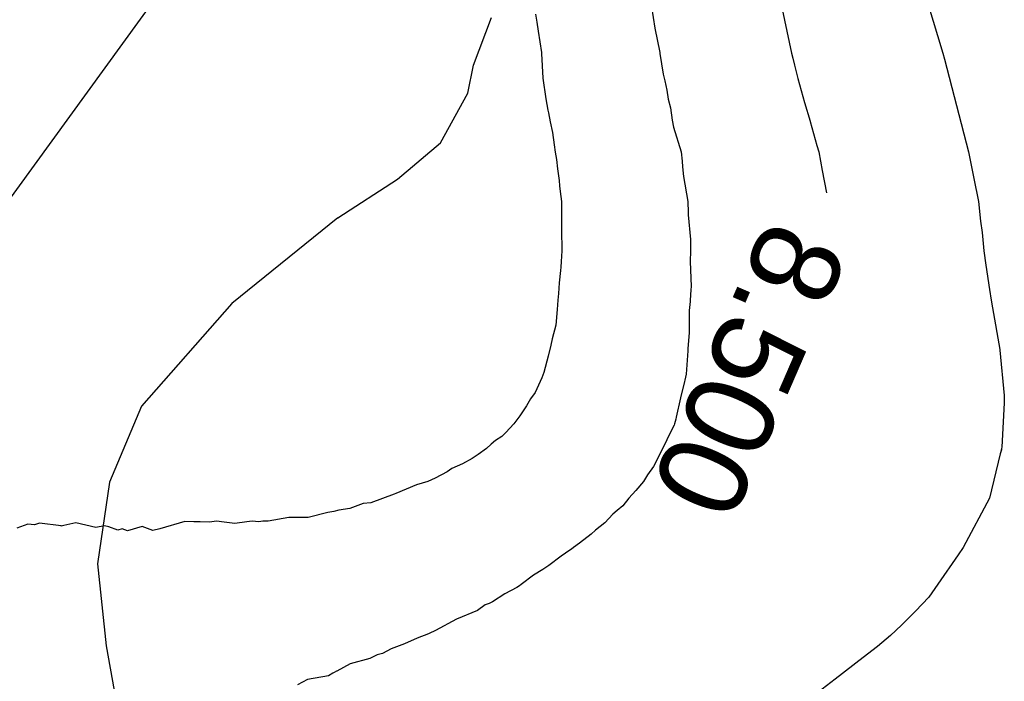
# Model space of a CAD drawing. Extents: x 158343 to 162498, y 431347 to 434500.
# Tile 153 of 248: x 159507 to 159527, y 434110 to 434123. Entities that reach past the tile are written whole.
import ezdxf

# ---------------------------------------------------------------- set-up
doc = ezdxf.new("R2010")
doc.units = 0
doc.header["$LTSCALE"] = 10
doc.header["$MEASUREMENT"] = 0
for name, color, linetype in [('000_arcering', 8, 'CONTINUOUS'), ('33_trappen en balustraden', 252, 'CONTINUOUS'), ('def. con-hoogtelijn (index)', 8, 'CONTINUOUS')]:
    doc.layers.add(name, color=color, linetype=linetype)
doc.styles.add('Style-WORKING', font='WORKING.shx')

# ---------------------------------------------------------------- blocks, each defined once
blk = doc.blocks.new('bestaande hoogtelijnen')
at = {"layer": 'def. con-hoogtelijn (index)'}
for p, q in [((-142.455, 57.019), (-142.153, 56.019)), ((-142.455, 57.019), (-142.153, 56.019)), ((-142.455, 57.019), (-142.153, 56.019)), ((-150.392, 56.803), (-150.371, 56.64)), ((-150.392, 56.803), (-150.371, 56.64)), ((-148.05, 56.954), (-147.984, 56.52)), ((-148.05, 56.954), (-147.984, 56.52)), ((-148.05, 56.954), (-147.984, 56.52)), ((-145.402, 56.906), (-145.213, 56.019)), ((-145.402, 56.906), (-145.213, 56.019)), ((-150.371, 56.64), (-150.342, 56.461)), ((-150.371, 56.64), (-150.342, 56.461)), ((-150.342, 56.461), (-150.276, 56.026)), ((-150.342, 56.461), (-150.276, 56.026)), ((-147.984, 56.52), (-147.881, 56.026)), ((-147.984, 56.52), (-147.881, 56.026)), ((-147.984, 56.52), (-147.881, 56.026)), ((-150.276, 56.026), (-150.273, 56.008)), ((-150.276, 56.026), (-150.273, 56.008)), ((-150.273, 56.008), (-150.25, 55.508)), ((-150.273, 56.008), (-150.25, 55.508)), ((-147.881, 56.026), (-147.877, 56.008)), ((-147.881, 56.026), (-147.877, 56.008)), ((-147.881, 56.026), (-147.877, 56.008)), ((-147.877, 56.008), (-147.813, 55.594)), ((-147.877, 56.008), (-147.813, 55.594)), ((-147.877, 56.008), (-147.813, 55.594)), ((-145.213, 56.019), (-145.189, 55.917)), ((-145.213, 56.019), (-145.189, 55.917)), ((-142.153, 56.019), (-142.118, 55.892)), ((-142.153, 56.019), (-142.118, 55.892)), ((-142.153, 56.019), (-142.118, 55.892)), ((-145.189, 55.917), (-145.158, 55.776)), ((-145.189, 55.917), (-145.158, 55.776)), ((-145.158, 55.776), (-145.122, 55.639)), ((-145.158, 55.776), (-145.122, 55.639)), ((-142.118, 55.892), (-141.635, 54.019)), ((-142.118, 55.892), (-141.635, 54.019)), ((-142.118, 55.892), (-141.635, 54.019)), ((-147.813, 55.594), (-147.781, 55.459)), ((-147.813, 55.594), (-147.781, 55.459)), ((-147.813, 55.594), (-147.781, 55.459)), ((-145.122, 55.639), (-145.09, 55.506)), ((-145.122, 55.639), (-145.09, 55.506)), ((-150.25, 55.508), (-150.186, 55.094)), ((-150.25, 55.508), (-150.186, 55.094)), ((-147.781, 55.459), (-147.74, 55.271)), ((-147.781, 55.459), (-147.74, 55.271)), ((-147.781, 55.459), (-147.74, 55.271)), ((-145.09, 55.506), (-144.954, 55.017)), ((-145.09, 55.506), (-144.954, 55.017)), ((-147.74, 55.271), (-147.708, 55.089)), ((-147.74, 55.271), (-147.708, 55.089)), ((-147.74, 55.271), (-147.708, 55.089)), ((-150.186, 55.094), (-150.144, 54.866)), ((-150.186, 55.094), (-150.144, 54.866)), ((-147.708, 55.089), (-147.665, 54.912)), ((-147.708, 55.089), (-147.665, 54.912)), ((-147.708, 55.089), (-147.665, 54.912)), ((-144.954, 55.017), (-144.839, 54.642)), ((-144.954, 55.017), (-144.839, 54.642)), ((-150.144, 54.866), (-150.129, 54.806)), ((-150.144, 54.866), (-150.129, 54.806)), ((-150.129, 54.806), (-150.097, 54.624)), ((-150.129, 54.806), (-150.097, 54.624)), ((-147.665, 54.912), (-147.627, 54.664)), ((-147.665, 54.912), (-147.627, 54.664)), ((-147.665, 54.912), (-147.627, 54.664)), ((-150.097, 54.624), (-150.053, 54.412)), ((-150.097, 54.624), (-150.053, 54.412)), ((-147.627, 54.664), (-147.601, 54.519)), ((-147.627, 54.664), (-147.601, 54.519)), ((-147.627, 54.664), (-147.601, 54.519)), ((-144.839, 54.642), (-144.837, 54.635)), ((-144.839, 54.642), (-144.837, 54.635)), ((-144.837, 54.635), (-144.704, 54.152)), ((-144.837, 54.635), (-144.704, 54.152)), ((-150.053, 54.412), (-150.015, 54.164)), ((-150.053, 54.412), (-150.015, 54.164)), ((-147.601, 54.519), (-147.449, 54.019)), ((-147.601, 54.519), (-147.449, 54.019)), ((-147.601, 54.519), (-147.449, 54.019)), ((-150.015, 54.164), (-149.997, 54.013)), ((-150.015, 54.164), (-149.997, 54.013)), ((-149.997, 54.013), (-149.971, 53.869)), ((-149.997, 54.013), (-149.971, 53.869)), ((-147.449, 54.019), (-147.429, 53.829)), ((-147.449, 54.019), (-147.429, 53.829)), ((-147.449, 54.019), (-147.429, 53.829)), ((-144.704, 54.152), (-144.662, 54.019)), ((-144.704, 54.152), (-144.662, 54.019)), ((-144.662, 54.019), (-144.598, 53.644)), ((-144.662, 54.019), (-144.598, 53.644)), ((-141.635, 54.019), (-141.528, 53.482)), ((-141.635, 54.019), (-141.528, 53.482)), ((-141.635, 54.019), (-141.528, 53.482)), ((-149.971, 53.869), (-149.952, 53.679)), ((-149.971, 53.869), (-149.952, 53.679)), ((-147.429, 53.829), (-147.42, 53.718)), ((-147.429, 53.829), (-147.42, 53.718)), ((-147.429, 53.829), (-147.42, 53.718)), ((-149.952, 53.679), (-149.917, 53.444)), ((-149.952, 53.679), (-149.917, 53.444)), ((-147.42, 53.718), (-147.399, 53.519)), ((-147.42, 53.718), (-147.399, 53.519)), ((-147.42, 53.718), (-147.399, 53.519)), ((-144.598, 53.644), (-144.51, 53.191)), ((-144.598, 53.644), (-144.51, 53.191)), ((-149.917, 53.444), (-149.908, 53.333)), ((-149.917, 53.444), (-149.908, 53.333)), ((-147.399, 53.519), (-147.314, 53.019)), ((-147.399, 53.519), (-147.314, 53.019)), ((-147.399, 53.519), (-147.314, 53.019)), ((-141.528, 53.482), (-141.433, 53.019)), ((-141.528, 53.482), (-141.433, 53.019)), ((-141.528, 53.482), (-141.433, 53.019)), ((-149.908, 53.333), (-149.894, 53.218)), ((-149.908, 53.333), (-149.894, 53.218)), ((-149.894, 53.218), (-149.872, 53.019)), ((-149.894, 53.218), (-149.872, 53.019)), ((-149.872, 53.019), (-149.872, 52.919)), ((-149.872, 53.019), (-149.872, 52.919)), ((-147.314, 53.019), (-147.308, 52.793)), ((-147.314, 53.019), (-147.308, 52.793)), ((-147.314, 53.019), (-147.308, 52.793)), ((-141.433, 53.019), (-141.394, 52.617)), ((-141.433, 53.019), (-141.394, 52.617)), ((-141.433, 53.019), (-141.394, 52.617)), ((-149.872, 52.919), (-149.866, 52.693)), ((-149.872, 52.919), (-149.866, 52.693)), ((-147.308, 52.793), (-147.308, 52.745)), ((-147.308, 52.793), (-147.308, 52.745)), ((-147.308, 52.793), (-147.308, 52.745)), ((-149.866, 52.645), (-149.869, 52.348)), ((-149.866, 52.645), (-149.869, 52.348)), ((-149.866, 52.693), (-149.866, 52.645)), ((-149.866, 52.693), (-149.866, 52.645)), ((-147.308, 52.745), (-147.262, 52.248)), ((-147.308, 52.745), (-147.262, 52.248)), ((-147.308, 52.745), (-147.262, 52.248)), ((-141.394, 52.617), (-141.361, 52.388)), ((-141.394, 52.617), (-141.361, 52.388)), ((-141.394, 52.617), (-141.361, 52.388)), ((-149.869, 52.348), (-149.863, 52.122)), ((-149.869, 52.348), (-149.863, 52.122)), ((-147.262, 52.248), (-147.256, 52.022)), ((-147.262, 52.248), (-147.256, 52.022)), ((-147.262, 52.248), (-147.256, 52.022)), ((-141.361, 52.388), (-141.322, 52.019)), ((-141.361, 52.388), (-141.322, 52.019)), ((-141.361, 52.388), (-141.322, 52.019)), ((-149.862, 52.019), (-149.876, 51.8)), ((-149.862, 52.019), (-149.876, 51.8)), ((-149.863, 52.122), (-149.862, 52.019)), ((-149.863, 52.122), (-149.862, 52.019)), ((-147.256, 52.019), (-147.269, 51.8)), ((-147.256, 52.019), (-147.269, 51.8)), ((-147.256, 52.019), (-147.269, 51.8)), ((-147.256, 52.022), (-147.256, 52.019)), ((-147.256, 52.022), (-147.256, 52.019)), ((-147.256, 52.022), (-147.256, 52.019)), ((-141.322, 52.019), (-141.284, 51.726)), ((-141.322, 52.019), (-141.284, 51.726)), ((-141.322, 52.019), (-141.284, 51.726)), ((-149.876, 51.8), (-149.885, 51.688)), ((-149.876, 51.8), (-149.885, 51.688)), ((-147.269, 51.8), (-147.249, 51.3)), ((-147.269, 51.8), (-147.249, 51.3)), ((-147.269, 51.8), (-147.249, 51.3)), ((-149.892, 51.619), (-149.918, 51.369)), ((-149.892, 51.619), (-149.918, 51.369)), ((-149.885, 51.688), (-149.892, 51.619)), ((-149.885, 51.688), (-149.892, 51.619)), ((-141.284, 51.726), (-141.207, 51.234)), ((-141.284, 51.726), (-141.207, 51.234)), ((-141.284, 51.726), (-141.207, 51.234)), ((-149.918, 51.369), (-149.932, 51.157)), ((-149.918, 51.369), (-149.932, 51.157)), ((-147.255, 51.231), (-147.269, 51.019)), ((-147.255, 51.231), (-147.269, 51.019)), ((-147.255, 51.231), (-147.269, 51.019)), ((-147.249, 51.3), (-147.255, 51.231)), ((-147.249, 51.3), (-147.255, 51.231)), ((-147.249, 51.3), (-147.255, 51.231)), ((-141.207, 51.234), (-141.178, 51.019)), ((-141.207, 51.234), (-141.178, 51.019)), ((-141.207, 51.234), (-141.178, 51.019)), ((-149.943, 51.019), (-149.958, 50.836)), ((-149.943, 51.019), (-149.958, 50.836)), ((-149.932, 51.157), (-149.943, 51.019)), ((-149.932, 51.157), (-149.943, 51.019)), ((-147.269, 51.019), (-147.269, 50.994)), ((-147.269, 51.019), (-147.269, 50.994)), ((-147.269, 51.019), (-147.269, 50.994)), ((-141.178, 51.019), (-141.147, 50.863)), ((-141.178, 51.019), (-141.147, 50.863)), ((-141.178, 51.019), (-141.147, 50.863)), ((-149.958, 50.836), (-149.986, 50.519)), ((-149.958, 50.836), (-149.986, 50.519)), ((-147.284, 50.811), (-147.286, 50.359)), ((-147.284, 50.811), (-147.286, 50.359)), ((-147.284, 50.811), (-147.286, 50.359)), ((-147.269, 50.994), (-147.284, 50.811)), ((-147.269, 50.994), (-147.284, 50.811)), ((-147.269, 50.994), (-147.284, 50.811)), ((-141.147, 50.863), (-141, 50.027)), ((-141.147, 50.863), (-141, 50.027)), ((-141.147, 50.863), (-141, 50.027)), ((-149.986, 50.519), (-150.057, 50.239)), ((-149.986, 50.519), (-150.057, 50.239)), ((-150.057, 50.239), (-150.084, 50.111)), ((-150.057, 50.239), (-150.084, 50.111)), ((-147.286, 50.359), (-147.314, 50.042)), ((-147.286, 50.359), (-147.314, 50.042)), ((-147.286, 50.359), (-147.314, 50.042)), ((-150.084, 50.111), (-150.138, 49.891)), ((-150.084, 50.111), (-150.138, 49.891)), ((-147.314, 50.042), (-147.314, 49.996)), ((-147.314, 50.042), (-147.314, 49.996)), ((-147.314, 50.042), (-147.314, 49.996)), ((-141, 50.027), (-140.999, 50.019)), ((-141, 50.027), (-140.999, 50.019)), ((-141, 50.027), (-140.999, 50.019)), ((-140.999, 50.019), (-140.998, 50.013)), ((-140.999, 50.019), (-140.998, 50.013)), ((-140.999, 50.019), (-140.998, 50.013)), ((-140.998, 50.013), (-140.916, 49.095)), ((-140.998, 50.013), (-140.916, 49.095)), ((-140.998, 50.013), (-140.916, 49.095)), ((-150.138, 49.891), (-150.224, 49.56)), ((-150.138, 49.891), (-150.224, 49.56)), ((-147.314, 49.996), (-147.346, 49.528)), ((-147.314, 49.996), (-147.346, 49.528)), ((-147.314, 49.996), (-147.346, 49.528)), ((-150.265, 49.451), (-150.402, 49.156)), ((-150.265, 49.451), (-150.402, 49.156)), ((-150.224, 49.56), (-150.265, 49.451)), ((-150.224, 49.56), (-150.265, 49.451)), ((-147.346, 49.528), (-147.374, 49.401)), ((-147.346, 49.528), (-147.374, 49.401)), ((-147.346, 49.528), (-147.374, 49.401)), ((-147.378, 49.378), (-147.464, 49.046)), ((-147.378, 49.378), (-147.464, 49.046)), ((-147.378, 49.378), (-147.464, 49.046)), ((-147.374, 49.401), (-147.378, 49.378)), ((-147.374, 49.401), (-147.378, 49.378)), ((-147.374, 49.401), (-147.378, 49.378)), ((-150.498, 49.024), (-150.58, 48.887)), ((-150.498, 49.024), (-150.58, 48.887)), ((-150.402, 49.156), (-150.498, 49.024)), ((-150.402, 49.156), (-150.498, 49.024)), ((-147.464, 49.046), (-147.546, 48.655)), ((-147.464, 49.046), (-147.546, 48.655)), ((-147.464, 49.046), (-147.546, 48.655)), ((-140.916, 49.095), (-140.916, 49.095)), ((-140.916, 49.095), (-140.911, 49.019)), ((-140.916, 49.095), (-140.916, 49.095)), ((-140.916, 49.095), (-140.911, 49.019)), ((-140.916, 49.095), (-140.916, 49.095)), ((-140.916, 49.095), (-140.911, 49.019)), ((-140.916, 49.095), (-140.916, 48.943)), ((-140.916, 49.095), (-140.916, 48.943)), ((-140.916, 49.095), (-140.916, 48.943)), ((-140.911, 49.019), (-140.916, 48.943)), ((-140.911, 49.019), (-140.916, 48.943)), ((-140.911, 49.019), (-140.916, 48.943)), ((-150.58, 48.887), (-150.711, 48.681)), ((-150.58, 48.887), (-150.711, 48.681)), ((-140.916, 48.943), (-140.962, 48.049)), ((-140.916, 48.943), (-140.962, 48.049)), ((-140.916, 48.943), (-140.962, 48.049)), ((-150.711, 48.681), (-150.833, 48.522)), ((-150.711, 48.681), (-150.833, 48.522)), ((-147.556, 48.614), (-147.581, 48.519)), ((-147.556, 48.614), (-147.581, 48.519)), ((-147.556, 48.614), (-147.581, 48.519)), ((-147.546, 48.655), (-147.556, 48.614)), ((-147.546, 48.655), (-147.556, 48.614)), ((-147.546, 48.655), (-147.556, 48.614)), ((-150.833, 48.522), (-150.992, 48.348)), ((-150.833, 48.522), (-150.992, 48.348)), ((-147.59, 48.496), (-147.719, 48.246)), ((-147.59, 48.496), (-147.719, 48.246)), ((-147.59, 48.496), (-147.719, 48.246)), ((-147.581, 48.519), (-147.59, 48.496)), ((-147.581, 48.519), (-147.59, 48.496)), ((-147.581, 48.519), (-147.59, 48.496)), ((-151.079, 48.268), (-151.201, 48.181)), ((-151.079, 48.268), (-151.201, 48.181)), ((-150.992, 48.348), (-151.079, 48.268)), ((-150.992, 48.348), (-151.079, 48.268)), ((-147.719, 48.246), (-147.741, 48.2)), ((-147.719, 48.246), (-147.741, 48.2)), ((-147.719, 48.246), (-147.741, 48.2)), ((-151.386, 48.019), (-151.558, 47.9)), ((-151.386, 48.019), (-151.558, 47.9)), ((-151.292, 48.11), (-151.386, 48.019)), ((-151.292, 48.11), (-151.386, 48.019)), ((-151.201, 48.181), (-151.292, 48.11)), ((-151.201, 48.181), (-151.292, 48.11)), ((-147.741, 48.2), (-147.878, 47.905)), ((-147.741, 48.2), (-147.878, 47.905)), ((-147.741, 48.2), (-147.878, 47.905)), ((-140.962, 48.049), (-140.992, 47.912)), ((-140.962, 48.049), (-140.992, 47.912)), ((-140.962, 48.049), (-140.992, 47.912)), ((-140.964, 48.019), (-140.97, 47.997)), ((-140.964, 48.019), (-140.97, 47.997)), ((-140.964, 48.019), (-140.97, 47.997)), ((-140.962, 48.049), (-140.964, 48.019)), ((-140.962, 48.049), (-140.964, 48.019)), ((-140.962, 48.049), (-140.964, 48.019)), ((-151.677, 47.823), (-151.869, 47.71)), ((-151.677, 47.823), (-151.869, 47.71)), ((-151.558, 47.9), (-151.677, 47.823)), ((-151.558, 47.9), (-151.677, 47.823)), ((-147.878, 47.905), (-148.009, 47.656)), ((-147.878, 47.905), (-148.009, 47.656)), ((-147.878, 47.905), (-148.009, 47.656)), ((-140.992, 47.912), (-141.211, 47.019)), ((-140.992, 47.912), (-141.211, 47.019)), ((-140.992, 47.912), (-141.211, 47.019)), ((-140.97, 47.997), (-140.992, 47.912)), ((-140.97, 47.997), (-140.992, 47.912)), ((-140.97, 47.997), (-140.992, 47.912)), ((-152.088, 47.615), (-152.183, 47.549)), ((-152.088, 47.615), (-152.183, 47.549)), ((-151.869, 47.71), (-152.088, 47.615)), ((-151.869, 47.71), (-152.088, 47.615)), ((-148.009, 47.656), (-148.129, 47.491)), ((-148.009, 47.656), (-148.129, 47.491)), ((-148.009, 47.656), (-148.129, 47.491)), ((-152.426, 47.424), (-152.571, 47.358)), ((-152.426, 47.424), (-152.571, 47.358)), ((-152.183, 47.549), (-152.426, 47.424)), ((-152.183, 47.549), (-152.426, 47.424)), ((-148.129, 47.491), (-148.211, 47.354)), ((-148.129, 47.491), (-148.211, 47.354)), ((-148.129, 47.491), (-148.211, 47.354)), ((-152.803, 47.287), (-153.224, 47.109)), ((-152.803, 47.287), (-153.224, 47.109)), ((-152.571, 47.358), (-152.803, 47.287)), ((-152.571, 47.358), (-152.803, 47.287)), ((-148.211, 47.354), (-148.363, 47.17)), ((-148.211, 47.354), (-148.363, 47.17)), ((-148.211, 47.354), (-148.363, 47.17)), ((-153.492, 47.014), (-153.725, 46.924)), ((-153.492, 47.014), (-153.725, 46.924)), ((-153.253, 47.102), (-153.492, 47.014)), ((-153.253, 47.102), (-153.492, 47.014)), ((-153.224, 47.109), (-153.253, 47.102)), ((-153.224, 47.109), (-153.253, 47.102)), ((-148.505, 47.019), (-148.626, 46.86)), ((-148.505, 47.019), (-148.626, 46.86)), ((-148.505, 47.019), (-148.626, 46.86)), ((-148.363, 47.17), (-148.505, 47.019)), ((-148.363, 47.17), (-148.505, 47.019)), ((-148.363, 47.17), (-148.505, 47.019)), ((-141.211, 47.019), (-141.743, 46.019)), ((-141.211, 47.019), (-141.743, 46.019)), ((-141.211, 47.019), (-141.743, 46.019)), ((-153.882, 46.908), (-154.149, 46.808)), ((-153.882, 46.908), (-154.149, 46.808)), ((-153.725, 46.924), (-153.882, 46.908)), ((-153.725, 46.924), (-153.882, 46.908)), ((-148.626, 46.86), (-148.742, 46.769)), ((-148.626, 46.86), (-148.742, 46.769)), ((-148.626, 46.86), (-148.742, 46.769)), ((-155.383, 46.628), (-155.804, 46.55)), ((-155.383, 46.628), (-155.804, 46.55)), ((-155.103, 46.629), (-155.383, 46.628)), ((-155.103, 46.629), (-155.383, 46.628)), ((-155.101, 46.629), (-155.103, 46.629)), ((-155.101, 46.629), (-155.103, 46.629)), ((-154.991, 46.625), (-155.101, 46.629)), ((-154.991, 46.625), (-155.101, 46.629)), ((-154.597, 46.731), (-154.991, 46.625)), ((-154.597, 46.731), (-154.991, 46.625)), ((-154.477, 46.745), (-154.597, 46.731)), ((-154.477, 46.745), (-154.597, 46.731)), ((-154.371, 46.772), (-154.477, 46.745)), ((-154.371, 46.772), (-154.477, 46.745)), ((-154.149, 46.808), (-154.371, 46.772)), ((-154.149, 46.808), (-154.371, 46.772)), ((-148.833, 46.695), (-148.992, 46.521)), ((-148.833, 46.695), (-148.992, 46.521)), ((-148.833, 46.695), (-148.992, 46.521)), ((-148.742, 46.769), (-148.833, 46.695)), ((-148.742, 46.769), (-148.833, 46.695)), ((-148.742, 46.769), (-148.833, 46.695)), ((-160.667, 46.491), (-160.887, 46.413)), ((-160.667, 46.491), (-160.887, 46.413)), ((-160.533, 46.477), (-160.667, 46.491)), ((-160.533, 46.477), (-160.667, 46.491)), ((-160.431, 46.515), (-160.533, 46.477)), ((-160.431, 46.515), (-160.533, 46.477)), ((-159.993, 46.456), (-160.431, 46.515)), ((-159.993, 46.456), (-160.431, 46.515)), ((-159.989, 46.454), (-159.993, 46.456)), ((-159.989, 46.454), (-159.993, 46.456)), ((-159.938, 46.468), (-159.989, 46.454)), ((-159.938, 46.468), (-159.989, 46.454)), ((-159.698, 46.519), (-159.938, 46.468)), ((-159.698, 46.519), (-159.938, 46.468)), ((-159.293, 46.427), (-159.698, 46.519)), ((-159.293, 46.427), (-159.698, 46.519)), ((-159.118, 46.461), (-159.293, 46.427)), ((-159.118, 46.461), (-159.293, 46.427)), ((-159.026, 46.438), (-159.118, 46.461)), ((-159.026, 46.438), (-159.118, 46.461)), ((-158.846, 46.373), (-159.026, 46.438)), ((-158.846, 46.373), (-159.026, 46.438)), ((-158.351, 46.448), (-158.651, 46.36)), ((-158.351, 46.448), (-158.651, 46.36)), ((-158.136, 46.362), (-158.351, 46.448)), ((-158.136, 46.362), (-158.351, 46.448)), ((-157.492, 46.549), (-157.992, 46.4)), ((-157.492, 46.549), (-157.992, 46.4)), ((-157.305, 46.537), (-157.492, 46.549)), ((-157.305, 46.537), (-157.492, 46.549)), ((-157.182, 46.541), (-157.305, 46.537)), ((-157.182, 46.541), (-157.305, 46.537)), ((-156.992, 46.53), (-157.182, 46.541)), ((-156.992, 46.53), (-157.182, 46.541)), ((-156.849, 46.556), (-156.992, 46.53)), ((-156.849, 46.556), (-156.992, 46.53)), ((-156.691, 46.534), (-156.849, 46.556)), ((-156.691, 46.534), (-156.849, 46.556)), ((-156.481, 46.508), (-156.691, 46.534)), ((-156.481, 46.508), (-156.691, 46.534)), ((-156.238, 46.536), (-156.481, 46.508)), ((-156.238, 46.536), (-156.481, 46.508)), ((-156.124, 46.554), (-156.238, 46.536)), ((-156.124, 46.554), (-156.238, 46.536)), ((-155.992, 46.536), (-156.124, 46.554)), ((-155.992, 46.536), (-156.124, 46.554)), ((-155.914, 46.554), (-155.992, 46.536)), ((-155.914, 46.554), (-155.992, 46.536)), ((-155.804, 46.55), (-155.914, 46.554)), ((-155.804, 46.55), (-155.914, 46.554)), ((-148.992, 46.521), (-149.179, 46.373)), ((-148.992, 46.521), (-149.179, 46.373)), ((-148.992, 46.521), (-149.179, 46.373)), ((-158.756, 46.395), (-158.846, 46.373)), ((-158.756, 46.395), (-158.846, 46.373)), ((-158.651, 46.36), (-158.756, 46.395)), ((-158.651, 46.36), (-158.756, 46.395)), ((-157.992, 46.4), (-158.136, 46.362)), ((-157.992, 46.4), (-158.136, 46.362)), ((-149.266, 46.292), (-149.505, 46.105)), ((-149.266, 46.292), (-149.505, 46.105)), ((-149.266, 46.292), (-149.505, 46.105)), ((-149.179, 46.373), (-149.266, 46.292)), ((-149.179, 46.373), (-149.266, 46.292)), ((-149.179, 46.373), (-149.266, 46.292)), ((-149.627, 46.019), (-149.67, 45.987)), ((-149.627, 46.019), (-149.67, 45.987)), ((-149.627, 46.019), (-149.67, 45.987)), ((-149.505, 46.105), (-149.627, 46.019)), ((-149.505, 46.105), (-149.627, 46.019)), ((-149.505, 46.105), (-149.627, 46.019)), ((-141.743, 46.019), (-141.846, 45.873)), ((-141.743, 46.019), (-141.846, 45.873)), ((-141.743, 46.019), (-141.846, 45.873)), ((-149.873, 45.844), (-150.126, 45.653)), ((-149.873, 45.844), (-150.126, 45.653)), ((-149.873, 45.844), (-150.126, 45.653)), ((-149.701, 45.963), (-149.873, 45.844)), ((-149.701, 45.963), (-149.873, 45.844)), ((-149.701, 45.963), (-149.873, 45.844)), ((-149.67, 45.987), (-149.701, 45.963)), ((-149.67, 45.987), (-149.701, 45.963)), ((-149.67, 45.987), (-149.701, 45.963)), ((-141.846, 45.873), (-142.252, 45.278)), ((-141.846, 45.873), (-142.252, 45.278)), ((-141.846, 45.873), (-142.252, 45.278)), ((-150.126, 45.653), (-150.245, 45.576)), ((-150.126, 45.653), (-150.245, 45.576)), ((-150.126, 45.653), (-150.245, 45.576)), ((-150.436, 45.463), (-150.683, 45.271)), ((-150.436, 45.463), (-150.683, 45.271)), ((-150.436, 45.463), (-150.683, 45.271)), ((-150.245, 45.576), (-150.436, 45.463)), ((-150.245, 45.576), (-150.436, 45.463)), ((-150.245, 45.576), (-150.436, 45.463)), ((-150.72, 45.247), (-150.774, 45.21)), ((-150.72, 45.247), (-150.774, 45.21)), ((-150.72, 45.247), (-150.774, 45.21)), ((-150.683, 45.271), (-150.72, 45.247)), ((-150.683, 45.271), (-150.72, 45.247)), ((-150.683, 45.271), (-150.72, 45.247)), ((-142.252, 45.278), (-142.438, 45.019)), ((-142.252, 45.278), (-142.438, 45.019)), ((-142.252, 45.278), (-142.438, 45.019)), ((-151.017, 45.084), (-151.266, 44.924)), ((-151.017, 45.084), (-151.266, 44.924)), ((-151.017, 45.084), (-151.266, 44.924)), ((-150.774, 45.21), (-151.017, 45.084)), ((-150.774, 45.21), (-151.017, 45.084)), ((-150.774, 45.21), (-151.017, 45.084)), ((-151.411, 44.859), (-151.571, 44.746)), ((-151.411, 44.859), (-151.571, 44.746)), ((-151.411, 44.859), (-151.571, 44.746)), ((-151.353, 44.88), (-151.411, 44.859)), ((-151.353, 44.88), (-151.411, 44.859)), ((-151.353, 44.88), (-151.411, 44.859)), ((-151.332, 44.889), (-151.353, 44.88)), ((-151.332, 44.889), (-151.353, 44.88)), ((-151.332, 44.889), (-151.353, 44.88)), ((-151.266, 44.924), (-151.332, 44.889)), ((-151.266, 44.924), (-151.332, 44.889)), ((-151.266, 44.924), (-151.332, 44.889)), ((-142.438, 45.019), (-142.708, 44.735)), ((-142.438, 45.019), (-142.708, 44.735)), ((-142.438, 45.019), (-142.708, 44.735)), ((-151.571, 44.746), (-151.992, 44.568)), ((-151.571, 44.746), (-151.992, 44.568)), ((-151.571, 44.746), (-151.992, 44.568)), ((-142.708, 44.735), (-142.992, 44.447)), ((-142.708, 44.735), (-142.992, 44.447)), ((-142.708, 44.735), (-142.992, 44.447)), ((-151.992, 44.568), (-152.42, 44.341)), ((-151.992, 44.568), (-152.42, 44.341)), ((-151.992, 44.568), (-152.42, 44.341)), ((-142.992, 44.447), (-143.214, 44.241)), ((-142.992, 44.447), (-143.214, 44.241)), ((-142.992, 44.447), (-143.214, 44.241)), ((-152.557, 44.275), (-152.79, 44.186)), ((-152.557, 44.275), (-152.79, 44.186)), ((-152.557, 44.275), (-152.79, 44.186)), ((-152.492, 44.307), (-152.557, 44.275)), ((-152.492, 44.307), (-152.557, 44.275)), ((-152.492, 44.307), (-152.557, 44.275)), ((-152.469, 44.318), (-152.492, 44.307)), ((-152.469, 44.318), (-152.492, 44.307)), ((-152.469, 44.318), (-152.492, 44.307)), ((-152.42, 44.341), (-152.469, 44.318)), ((-152.42, 44.341), (-152.469, 44.318)), ((-152.42, 44.341), (-152.469, 44.318)), ((-143.214, 44.241), (-143.477, 44.019)), ((-143.214, 44.241), (-143.477, 44.019)), ((-143.214, 44.241), (-143.477, 44.019)), ((-153.045, 44.071), (-153.312, 43.971)), ((-153.045, 44.071), (-153.312, 43.971)), ((-153.045, 44.071), (-153.312, 43.971)), ((-152.79, 44.186), (-153.045, 44.071)), ((-152.79, 44.186), (-153.045, 44.071)), ((-152.79, 44.186), (-153.045, 44.071)), ((-153.597, 43.85), (-153.75, 43.777)), ((-153.597, 43.85), (-153.75, 43.777)), ((-153.597, 43.85), (-153.75, 43.777)), ((-153.492, 43.877), (-153.597, 43.85)), ((-153.492, 43.877), (-153.597, 43.85)), ((-153.492, 43.877), (-153.597, 43.85)), ((-153.312, 43.971), (-153.492, 43.877)), ((-153.312, 43.971), (-153.492, 43.877)), ((-153.312, 43.971), (-153.492, 43.877)), ((-143.477, 44.019), (-143.767, 43.794)), ((-143.477, 44.019), (-143.767, 43.794)), ((-143.477, 44.019), (-143.767, 43.794)), ((-154.143, 43.671), (-154.417, 43.519)), ((-154.143, 43.671), (-154.417, 43.519)), ((-154.143, 43.671), (-154.417, 43.519)), ((-153.75, 43.777), (-154.143, 43.671)), ((-153.75, 43.777), (-154.143, 43.671)), ((-153.75, 43.777), (-154.143, 43.671)), ((-143.767, 43.794), (-144.334, 43.361)), ((-143.767, 43.794), (-144.334, 43.361)), ((-143.767, 43.794), (-144.334, 43.361)), ((-154.584, 43.426), (-155.006, 43.348)), ((-154.584, 43.426), (-155.006, 43.348)), ((-154.584, 43.426), (-155.006, 43.348)), ((-154.492, 43.477), (-154.584, 43.426)), ((-154.492, 43.477), (-154.584, 43.426)), ((-154.492, 43.477), (-154.584, 43.426)), ((-154.466, 43.493), (-154.492, 43.477)), ((-154.466, 43.493), (-154.492, 43.477)), ((-154.466, 43.493), (-154.492, 43.477)), ((-154.418, 43.518), (-154.466, 43.493)), ((-154.418, 43.518), (-154.466, 43.493)), ((-154.418, 43.518), (-154.466, 43.493)), ((-154.417, 43.519), (-154.418, 43.518)), ((-154.417, 43.519), (-154.418, 43.518)), ((-154.417, 43.519), (-154.418, 43.518)), ((-155.006, 43.348), (-155.213, 43.24)), ((-155.006, 43.348), (-155.213, 43.24)), ((-155.006, 43.348), (-155.213, 43.24)), ((-144.334, 43.361), (-144.768, 43.019)), ((-144.334, 43.361), (-144.768, 43.019)), ((-144.334, 43.361), (-144.768, 43.019))]:
    blk.add_line(p, q, dxfattribs=at)
at = {"layer": 'def. con-hoogtelijn (index)', "style": 'Style-WORKING'}
blk.add_text('8.500', height=1.8, rotation=246.5614, dxfattribs=at).set_placement((-145.693, 52.723))
blk.add_text('8.500', height=1.8, rotation=246.5614, dxfattribs=at).set_placement((-145.693, 52.723))

msp = doc.modelspace()

# ---------------------------------------------------------------- linework, layer by layer
at = {"layer": '33_trappen en balustraden', "flags": 128}
for points in [[(159504.571, 434116.026), (159505.479, 434117.725), (159512.278, 434127.081), (159517.41, 434133.62)], [(159516.155, 434122.202), (159516.518, 434123.171)], [(159516.039, 434121.637), (159516.155, 434122.202)], [(159514.614, 434119.903), (159515.489, 434120.637), (159516.039, 434121.637)], [(159513.413, 434119.119), (159514.614, 434119.903)], [(159513.413, 434119.119), (159511.264, 434117.385), (159509.439, 434115.311)], [(159509.439, 434115.311), (159508.788, 434113.775), (159508.545, 434112.125), (159508.724, 434110.467)], [(159508.724, 434110.467), (159509.079, 434108.471), (159509.927, 434106.63), (159511.213, 434105.062)]]:
    msp.add_lwpolyline(points, dxfattribs=at)

# ---------------------------------------------------------------- block references
at = {"layer": '000_arcering'}
msp.add_blockref('bestaande hoogtelijnen', (159667.804, 434066.432), dxfattribs=at)

doc.saveas('drawing.dxf')
